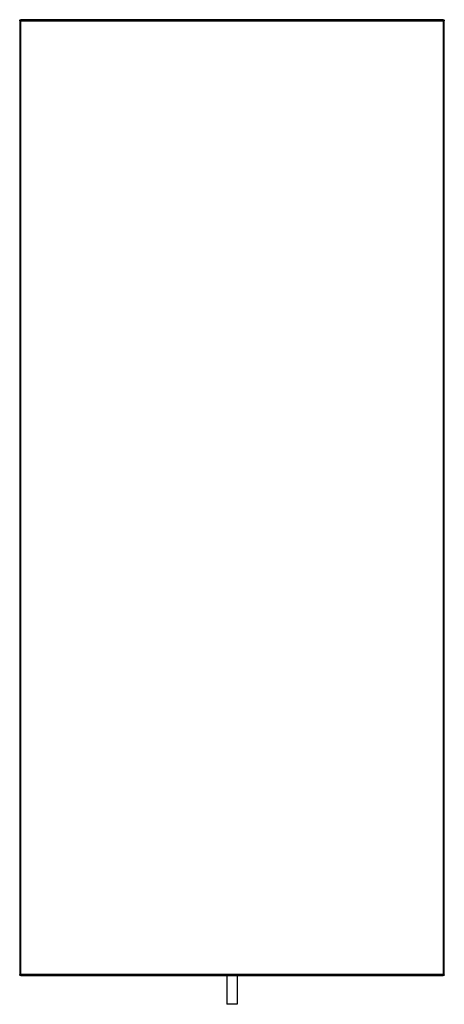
# Model space of a CAD drawing. Header units: millimetres. Extents: x 0 to 400, y -927 to 0.
import ezdxf

# ---------------------------------------------------------------- set-up
doc = ezdxf.new("R2010")
doc.units = ezdxf.units.MM
doc.header["$MEASUREMENT"] = 0
doc.layers.add('62 Storage', color=7, linetype='Continuous', lineweight=35)

# ---------------------------------------------------------------- blocks, each defined once
blk = doc.blocks.new('MACRO_0_6cefadaf-7857-4a3d-8e7b-9526d40c6716')
at = {"layer": '62 Storage', "color": 7, "linetype": 'Continuous', "lineweight": 25, "ltscale": 50}
for p, q in [((399, 0), (1, 0)), ((1, 0), (1, -1)), ((399, -1), (399, 0)), ((1, -1), (0, -1)), ((0, -1), (0, -899)), ((0.08, -0.62), (0.09, -0.58)), ((0.09, -0.58), (0.22, -0.38)), ((0.1, -0.58), (0.13, -0.5)), ((0.13, -0.5), (0.19, -0.43)), ((0.22, -0.38), (0.29, -0.29)), ((0.29, -0.29), (0.38, -0.22)), ((0.38, -0.22), (0.58, -0.09)), ((0.49, -0.15), (0.55, -0.11)), ((0.58, -0.09), (0.62, -0.08)), ((1, -1), (399, -1)), ((1, -899), (1, -1)), ((399, -1), (399, -899)), ((400, -1), (399, -1)), ((399.38, -0.08), (399.5, -0.13)), ((399.5, -0.13), (399.71, -0.29)), ((399.92, -0.62), (399.97, -0.78)), ((399.97, -0.78), (400, -1)), ((400, -899), (400, -1)), ((0.02, -899.18), (0, -899)), ((0, -899), (1, -899)), ((0.08, -899.38), (0.02, -899.18)), ((1, -899), (1, -900)), ((399, -899), (1, -899)), ((399, -899), (400, -899)), ((399, -900), (399, -899)), ((0.5, -899.87), (0.29, -899.71)), ((0.62, -899.92), (0.5, -899.87)), ((0.55, -899.89), (0.54, -899.89)), ((0.62, -899.92), (0.55, -899.89)), ((1, -900), (399, -900)), ((195, -900), (195, -927)), ((205, -900), (205, -927)), ((399.42, -899.91), (399.38, -899.92)), ((399.62, -899.78), (399.42, -899.91)), ((399.71, -899.71), (399.62, -899.78)), ((399.78, -899.62), (399.71, -899.71)), ((399.91, -899.42), (399.78, -899.62)), ((399.92, -899.38), (399.91, -899.42)), ((205, -927), (195, -927))]:
    blk.add_line(p, q, dxfattribs=at)
for points in [[(0.62, -0.08), (0.78, -0.03), (1, 0)], [(399, 0), (399.18, -0.02), (399.38, -0.08)], [(0, -1), (0.02, -0.82), (0.08, -0.62)], [(399.71, -0.29), (399.89, -0.55), (399.92, -0.62)], [(0.08, -899.38), (0.03, -899.22), (0, -899)], [(0.29, -899.71), (0.11, -899.45), (0.08, -899.38)], [(0.29, -899.71), (0.13, -899.5), (0.11, -899.46)], [(1, -900), (0.82, -899.98), (0.62, -899.92)]]:
    blk.add_lwpolyline(points, dxfattribs=at)
for centre, start, end in [((1, -1), 90, 180), ((399, -1), 0, 90), ((1, -899), 180, 270), ((399, -899), 270, 0)]:
    blk.add_arc(centre, 1, start, end, dxfattribs=at)

msp = doc.modelspace()

# ---------------------------------------------------------------- block references
at = {"color": 7, "linetype": 'ByBlock'}
msp.add_blockref('MACRO_0_6cefadaf-7857-4a3d-8e7b-9526d40c6716', (0, 0), dxfattribs=at)

doc.saveas('drawing.dxf')
